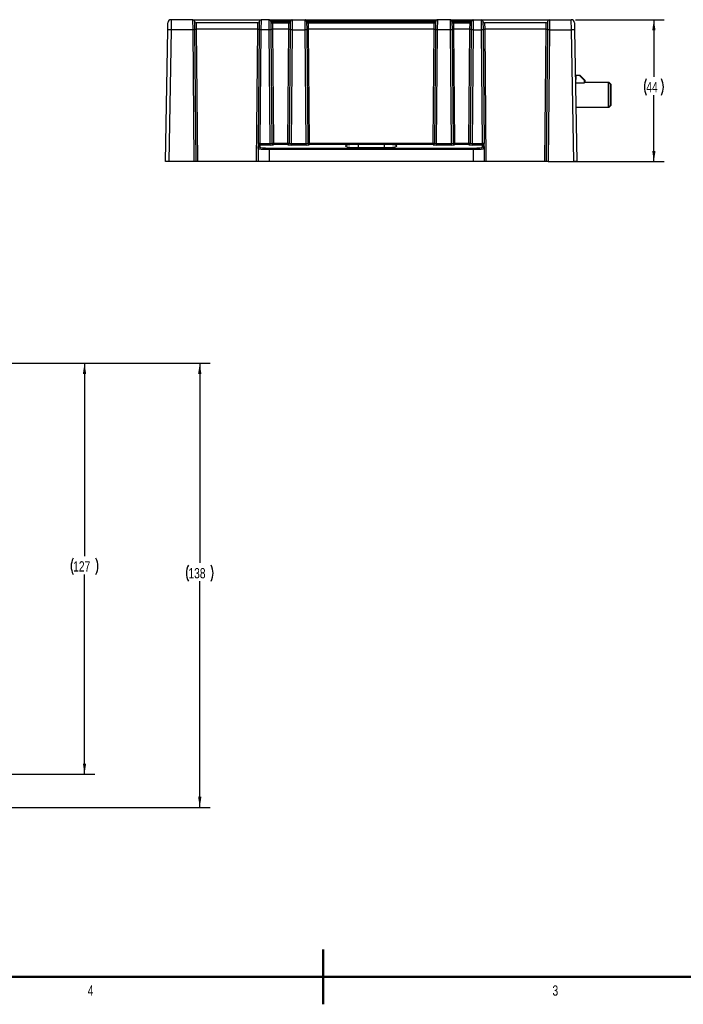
# Model space of a CAD drawing. Header units: millimetres. Extents: x 1 to 863, y 1 to 558.
# Tile 5 of 19: x 338 to 543, y 1 to 306. Entities that reach past the tile are written whole.
import ezdxf

# ---------------------------------------------------------------- set-up
doc = ezdxf.new("R2010")
doc.units = ezdxf.units.MM
doc.layers.add('DIMENSIONS', color=7, linetype='Continuous')
doc.styles.add('SLDTEXTSTYLE1', font='TXT', dxfattribs={"width": 0.75})
doc.dimstyles.new('SLDDIMSTYLE0', dxfattribs={"dimtxt": 3.175, "dimasz": 3.302, "dimexe": 0, "dimexo": 0.0625, "dimgap": 0.79375, "dimtad": 0, "dimtih": 1, "dimtoh": 1, "dimrnd": 1e-09, "dimzin": 12, "dimdsep": 46, "dimtxsty": 'SLDTEXTSTYLE1', "dimsah": 1, "dimcen": 0.09, "dimadec": 0, "dimazin": 3, "dimtfac": 1, "dimtofl": 0, "dimtmove": 0, "dimatfit": 3, "dimfxl": 1, "dimfrac": 2, "dimtolj": 1, "dimtzin": 12, "dimarcsym": 0})
doc.dimstyles.new('SLDDIMSTYLE1', dxfattribs={"dimtxt": 3.175, "dimasz": 3.302, "dimexe": 0, "dimexo": 0.0625, "dimgap": 0.79375, "dimtad": 0, "dimtih": 1, "dimtoh": 1, "dimdec": 0, "dimrnd": 1e-09, "dimzin": 12, "dimdsep": 46, "dimtxsty": 'SLDTEXTSTYLE1', "dimsah": 1, "dimcen": 0.09, "dimadec": 0, "dimazin": 3, "dimtfac": 1, "dimtdec": 0, "dimtofl": 0, "dimtmove": 0, "dimatfit": 3, "dimfxl": 1, "dimfrac": 2, "dimtolj": 1, "dimtzin": 12, "dimarcsym": 0})

# ---------------------------------------------------------------- blocks, each defined once
blk = doc.blocks.new('_D')
at = {"layer": 'DIMENSIONS'}
for p, q in [((509.93, 306.21), (537.43, 306.21)), ((534.25, 306.21), (534.25, 288.48)), ((534.25, 262.21), (534.25, 282.8)), ((501.8, 262.21), (537.43, 262.21))]:
    blk.add_line(p, q, dxfattribs=at)
for centre, start, end in [((536.95, 285.32), 153.4349, 206.5651), ((531.56, 285.32), 333.4349, 26.5651)]:
    blk.add_arc(centre, 5.64, start, end, dxfattribs=at)
for points in [[(534.25, 306.21), (533.74, 302.9), (534.76, 302.9)], [(534.25, 262.21), (534.76, 265.51), (533.74, 265.51)]]:
    blk.add_solid(points, dxfattribs=at)
at = {"layer": 'DIMENSIONS', "insert": (531.91, 286.89), "char_height": 3.175, "attachment_point": 1, "style": 'SLDTEXTSTYLE1'}
blk.add_mtext('44', dxfattribs=at)
blk = doc.blocks.new('_D_10')
at = {"layer": 'DIMENSIONS'}
for p, q in [((320.94, 199.74), (361.11, 199.74)), ((357.93, 199.74), (357.93, 139.95)), ((357.93, 72.37), (357.93, 134.26)), ((320.94, 72.37), (361.11, 72.37))]:
    blk.add_line(p, q, dxfattribs=at)
for centre, start, end in [((359.45, 136.78), 153.4349, 206.5651), ((356.41, 136.78), 333.4349, 26.5651)]:
    blk.add_arc(centre, 5.64, start, end, dxfattribs=at)
for points in [[(357.93, 199.74), (357.42, 196.43), (358.44, 196.43)], [(357.93, 72.37), (358.44, 75.67), (357.42, 75.67)]]:
    blk.add_solid(points, dxfattribs=at)
at = {"layer": 'DIMENSIONS', "insert": (354.41, 138.36), "char_height": 3.175, "attachment_point": 1, "style": 'SLDTEXTSTYLE1'}
blk.add_mtext('127', dxfattribs=at)
blk = doc.blocks.new('_D_11')
at = {"layer": 'DIMENSIONS'}
for p, q in [((320.94, 199.74), (396.8, 199.74)), ((393.62, 199.74), (393.62, 137.83)), ((393.62, 62.05), (393.62, 132.15)), ((309.31, 62.05), (396.8, 62.05))]:
    blk.add_line(p, q, dxfattribs=at)
for centre, start, end in [((395.14, 134.67), 153.4349, 206.5651), ((392.1, 134.67), 333.4349, 26.5651)]:
    blk.add_arc(centre, 5.64, start, end, dxfattribs=at)
for points in [[(393.62, 199.74), (393.11, 196.43), (394.13, 196.43)], [(393.62, 62.05), (394.13, 65.36), (393.11, 65.36)]]:
    blk.add_solid(points, dxfattribs=at)
at = {"layer": 'DIMENSIONS', "insert": (390.1, 136.24), "char_height": 3.175, "attachment_point": 1, "style": 'SLDTEXTSTYLE1'}
blk.add_mtext('138', dxfattribs=at)

msp = doc.modelspace()

# ---------------------------------------------------------------- linework, layer by layer
at = {"color": 7, "linetype": 'Continuous', "lineweight": 25}
for p, q in [((383.727, 303.058), (383.765, 305.223)), ((384.765, 306.205), (384.727, 303.058)), ((391.519, 306.205), (384.765, 306.205)), ((391.542, 303.058), (391.519, 306.205)), ((391.519, 306.205), (412.595, 306.205)), ((412.199, 306.01), (391.915, 306.01)), ((392.019, 305.71), (392.042, 303.053)), ((392.519, 305.205), (392.54, 303.24)), ((411.595, 305.205), (392.519, 305.205)), ((411.573, 303.24), (411.595, 305.205)), ((412.072, 303.053), (412.095, 305.71)), ((412.595, 306.205), (412.572, 303.058)), ((415.24, 306.205), (412.595, 306.205)), ((415.127, 303.058), (415.104, 306.149)), ((415.24, 306.205), (416.104, 306.205)), ((415.604, 305.662), (415.627, 303.053)), ((416.104, 305.71), (416.104, 306.205)), ((416.104, 306.205), (421.21, 306.205)), ((416.104, 305.71), (416.104, 305.65)), ((421.21, 305.71), (416.104, 305.71)), ((416.104, 305.65), (416.104, 305.164)), ((416.104, 305.65), (421.209, 305.65)), ((416.104, 305.164), (416.125, 303.24)), ((421.209, 305.164), (416.104, 305.164)), ((421.188, 303.24), (421.209, 305.164)), ((421.209, 305.65), (421.21, 305.71)), ((421.209, 305.65), (421.209, 305.164)), ((421.21, 305.71), (421.21, 306.205)), ((421.21, 306.205), (422.073, 306.205)), ((421.687, 303.053), (421.709, 305.662)), ((422.073, 306.205), (426.355, 306.205)), ((422.209, 306.149), (422.187, 303.058)), ((426.242, 303.058), (426.219, 306.149)), ((426.355, 306.205), (427.219, 306.205)), ((426.719, 305.662), (426.742, 303.053)), ((427.219, 306.205), (427.219, 305.71)), ((427.219, 306.205), (466.21, 306.205)), ((427.219, 305.71), (427.219, 305.65)), ((466.21, 305.71), (427.219, 305.71)), ((427.219, 305.164), (427.219, 305.65)), ((427.219, 305.65), (466.209, 305.65)), ((427.219, 305.164), (427.24, 303.24)), ((466.209, 305.164), (427.219, 305.164)), ((466.188, 303.24), (466.209, 305.164)), ((466.209, 305.65), (466.21, 305.71)), ((466.209, 305.164), (466.209, 305.65)), ((466.21, 306.205), (467.073, 306.205)), ((466.21, 306.205), (466.21, 305.71)), ((466.687, 303.053), (466.709, 305.662)), ((471.355, 306.205), (467.073, 306.205)), ((467.209, 306.149), (467.187, 303.058)), ((471.242, 303.058), (471.219, 306.149)), ((471.355, 306.205), (472.219, 306.205)), ((471.719, 305.662), (471.742, 303.053)), ((472.219, 306.205), (472.219, 305.71)), ((472.219, 306.205), (477.325, 306.205)), ((472.219, 305.71), (472.219, 305.65)), ((477.325, 305.71), (472.219, 305.71)), ((472.219, 305.65), (472.219, 305.164)), ((472.219, 305.65), (477.324, 305.65)), ((472.219, 305.164), (472.24, 303.24)), ((477.324, 305.164), (472.219, 305.164)), ((477.303, 303.24), (477.324, 305.164)), ((477.324, 305.65), (477.325, 305.71)), ((477.324, 305.65), (477.324, 305.164)), ((477.325, 306.205), (478.188, 306.205)), ((477.325, 306.205), (477.325, 305.71)), ((477.802, 303.053), (477.824, 305.662)), ((478.188, 306.205), (480.834, 306.205)), ((478.324, 306.149), (478.302, 303.058)), ((480.857, 303.058), (480.834, 306.205)), ((480.834, 306.205), (501.91, 306.205)), ((501.514, 306.01), (481.23, 306.01)), ((481.334, 305.71), (481.357, 303.053)), ((481.834, 305.205), (481.855, 303.24)), ((500.91, 305.205), (481.834, 305.205)), ((500.888, 303.24), (500.91, 305.205)), ((501.387, 303.053), (501.41, 305.71)), ((501.91, 306.205), (501.887, 303.058)), ((501.91, 306.205), (508.664, 306.205)), ((508.701, 303.058), (508.664, 306.205)), ((509.663, 305.223), (509.701, 303.058)), ((383.014, 262.205), (383.727, 303.058)), ((384.727, 303.058), (384.014, 262.205)), ((391.542, 303.058), (384.727, 303.058)), ((391.898, 262.205), (391.542, 303.058)), ((392.042, 303.053), (392.398, 262.205)), ((392.54, 303.24), (392.898, 262.205)), ((411.573, 303.24), (392.54, 303.24)), ((411.215, 262.205), (411.573, 303.24)), ((411.764, 267.838), (412.072, 303.053)), ((412.572, 303.058), (412.264, 267.842)), ((415.127, 303.058), (412.572, 303.058)), ((415.434, 267.842), (415.127, 303.058)), ((415.627, 303.053), (415.933, 267.964)), ((416.125, 303.24), (416.433, 267.984)), ((421.188, 303.24), (416.125, 303.24)), ((420.881, 267.984), (421.188, 303.24)), ((421.381, 267.964), (421.687, 303.053)), ((422.187, 303.058), (421.879, 267.842)), ((422.187, 303.058), (426.242, 303.058)), ((426.549, 267.842), (426.242, 303.058)), ((426.742, 303.053), (427.048, 267.964)), ((427.24, 303.24), (427.548, 267.984)), ((466.188, 303.24), (427.24, 303.24)), ((465.881, 267.984), (466.188, 303.24)), ((466.381, 267.964), (466.687, 303.053)), ((467.187, 303.058), (466.879, 267.842)), ((471.242, 303.058), (467.187, 303.058)), ((471.549, 267.842), (471.242, 303.058)), ((471.742, 303.053), (472.048, 267.964)), ((472.24, 303.24), (472.548, 267.984)), ((477.303, 303.24), (472.24, 303.24)), ((476.996, 267.984), (477.303, 303.24)), ((477.496, 267.964), (477.802, 303.053)), ((478.302, 303.058), (477.994, 267.842)), ((478.302, 303.058), (480.857, 303.058)), ((481.164, 267.842), (480.857, 303.058)), ((481.357, 303.053), (481.664, 267.838)), ((481.855, 303.24), (482.213, 262.205)), ((500.888, 303.24), (481.855, 303.24)), ((500.53, 262.205), (500.888, 303.24)), ((501.03, 262.205), (501.387, 303.053)), ((501.887, 303.058), (501.53, 262.205)), ((501.887, 303.058), (508.701, 303.058)), ((509.414, 262.205), (508.701, 303.058)), ((509.701, 303.058), (510.414, 262.205)), ((509.97, 287.655), (510.214, 287.655)), ((510.214, 287.655), (510.214, 289.055)), ((510.214, 289.055), (511.114, 289.055)), ((511.114, 289.055), (511.285, 289.055)), ((511.114, 289.055), (512.714, 287.455)), ((511.285, 289.055), (512.885, 287.455)), ((512.714, 287.455), (512.714, 286.571)), ((512.885, 287.455), (512.885, 286.705)), ((512.714, 286.571), (509.989, 286.571)), ((520.214, 286.705), (512.714, 286.705)), ((520.385, 286.705), (520.214, 286.705)), ((520.714, 286.205), (520.214, 286.705)), ((520.214, 279.105), (520.214, 286.705)), ((520.885, 286.205), (520.385, 286.705)), ((520.385, 286.534), (520.385, 286.705)), ((520.714, 286.205), (520.714, 279.605)), ((520.885, 286.205), (520.885, 279.605)), ((510.119, 279.105), (520.214, 279.105)), ((520.214, 279.105), (520.714, 279.605)), ((520.214, 279.105), (520.385, 279.105)), ((520.385, 279.105), (520.885, 279.605)), ((520.385, 279.105), (520.385, 279.276)), ((383.031, 263.388), (383.093, 266.914)), ((383.093, 266.914), (383.102, 267.405)), ((383.096, 266.914), (383.093, 266.914)), ((383.102, 267.405), (383.105, 267.405)), ((411.751, 266.259), (411.715, 262.205)), ((411.751, 266.259), (411.756, 266.862)), ((411.764, 267.838), (411.756, 266.862)), ((412.256, 267.354), (412.251, 266.751)), ((412.256, 267.354), (412.264, 267.842)), ((415.434, 267.354), (412.256, 267.354)), ((412.264, 267.842), (415.434, 267.842)), ((415.099, 265.924), (415.099, 266.416)), ((415.099, 266.416), (478.329, 266.416)), ((415.099, 265.924), (415.099, 262.205)), ((478.329, 265.924), (415.099, 265.924)), ((415.434, 267.354), (415.434, 267.842)), ((416.433, 267.496), (416.433, 267.984)), ((416.433, 267.984), (420.881, 267.984)), ((416.433, 267.496), (416.433, 267.472)), ((420.881, 267.496), (416.433, 267.496)), ((420.881, 267.496), (420.881, 267.984)), ((420.881, 267.472), (420.881, 267.496)), ((421.879, 267.354), (421.879, 267.842)), ((421.879, 267.842), (426.549, 267.842)), ((426.549, 267.354), (421.879, 267.354)), ((426.549, 267.354), (426.549, 267.842)), ((427.548, 267.496), (427.548, 267.984)), ((427.548, 267.984), (441.33, 267.984)), ((427.548, 267.496), (427.548, 267.472)), ((441.33, 267.496), (427.548, 267.496)), ((441.33, 267.496), (441.33, 267.984)), ((442.714, 267.525), (442.714, 267.912)), ((442.714, 267.912), (450.714, 267.912)), ((450.714, 267.525), (442.714, 267.525)), ((442.714, 267.525), (442.714, 266.58)), ((442.714, 266.58), (450.714, 266.58)), ((450.714, 267.525), (450.714, 267.912)), ((450.714, 267.525), (450.714, 266.58)), ((452.098, 267.496), (452.098, 267.984)), ((452.098, 267.984), (465.881, 267.984)), ((465.881, 267.496), (452.098, 267.496)), ((465.881, 267.496), (465.881, 267.984)), ((465.881, 267.472), (465.881, 267.496)), ((466.879, 267.842), (466.879, 267.354)), ((466.879, 267.842), (471.549, 267.842)), ((471.549, 267.354), (466.879, 267.354)), ((471.549, 267.842), (471.549, 267.354)), ((472.548, 267.984), (472.548, 267.496)), ((472.548, 267.984), (476.996, 267.984)), ((472.548, 267.496), (472.548, 267.472)), ((476.996, 267.496), (472.548, 267.496)), ((476.996, 267.984), (476.996, 267.496)), ((476.996, 267.472), (476.996, 267.496)), ((477.994, 267.842), (477.994, 267.354)), ((477.994, 267.842), (481.164, 267.842)), ((481.173, 267.354), (477.994, 267.354)), ((478.329, 265.924), (478.329, 266.416)), ((478.329, 265.924), (478.329, 262.205)), ((481.164, 267.842), (481.173, 267.354)), ((481.178, 266.751), (481.173, 267.354)), ((481.673, 266.862), (481.664, 267.838)), ((481.673, 266.862), (481.678, 266.259)), ((481.678, 266.259), (481.713, 262.205)), ((510.323, 267.405), (510.327, 267.405)), ((510.327, 267.405), (510.336, 266.914)), ((510.336, 266.914), (510.332, 266.914)), ((510.336, 266.914), (510.397, 263.388)), ((383.031, 263.388), (383.035, 263.385)), ((510.394, 263.385), (510.397, 263.388)), ((384.014, 262.205), (383.014, 262.205)), ((391.898, 262.205), (384.014, 262.205)), ((392.398, 262.205), (391.898, 262.205)), ((392.898, 262.205), (392.398, 262.205)), ((411.215, 262.205), (392.898, 262.205)), ((411.715, 262.205), (411.215, 262.205)), ((415.099, 262.205), (411.715, 262.205)), ((478.329, 262.205), (415.099, 262.205)), ((481.713, 262.205), (478.329, 262.205)), ((482.213, 262.205), (481.713, 262.205)), ((500.53, 262.205), (482.213, 262.205)), ((501.03, 262.205), (500.53, 262.205)), ((501.53, 262.205), (501.03, 262.205)), ((501.53, 262.205), (509.414, 262.205)), ((510.414, 262.205), (509.414, 262.205))]:
    msp.add_line(p, q, dxfattribs=at)
at = {"color": 7, "linetype": 'Continuous', "lineweight": 50}
for p, q in [((431.8, 1.047), (431.8, 18.049)), ((854.052, 9.548), (9.548, 9.548)), ((431.8, 9.548), (431.8, 1.048))]:
    msp.add_line(p, q, dxfattribs=at)
at = {"color": 7, "linetype": 'Continuous', "lineweight": 25}
for centre, radius, start, end in [((384.765, 305.205), 1, 90, 179), ((391.519, 305.705), 0.5, 0.5, 90), ((392.519, 305.705), 0.5, 180.5, 270), ((411.595, 305.705), 0.5, 270, 359.5), ((412.595, 305.705), 0.5, 90, 179.5), ((415.108, 305.654), 0.496, 1.00684, 90.51827), ((415.204, 305.738), 0.469, 356.7325, 85.56724), ((416.099, 305.659), 0.495, 181.09575, 270.60727), ((415.854, 319.974), 14.327, 269.0002, 270.9998), ((421.215, 305.659), 0.495, 269.39273, 358.90425), ((421.459, 319.974), 14.327, 269.0002, 270.9998), ((422.11, 305.738), 0.469, 94.43276, 183.2675), ((422.205, 305.654), 0.496, 89.48173, 178.99316), ((426.223, 305.654), 0.496, 1.00684, 90.51827), ((426.319, 305.738), 0.469, 356.7325, 85.56724), ((427.214, 305.659), 0.495, 181.09575, 270.60727), ((426.969, 319.974), 14.327, 269.0002, 270.9998), ((466.215, 305.659), 0.495, 269.39273, 358.90425), ((466.459, 319.974), 14.327, 269.0002, 270.9998), ((467.11, 305.738), 0.469, 94.43276, 183.2675), ((467.205, 305.654), 0.496, 89.48173, 178.99316), ((471.223, 305.654), 0.496, 1.00684, 90.51827), ((471.319, 305.738), 0.469, 356.7325, 85.56724), ((472.214, 305.659), 0.495, 181.09575, 270.60727), ((471.969, 319.974), 14.327, 269.0002, 270.9998), ((477.33, 305.659), 0.495, 269.39273, 358.90425), ((477.574, 319.974), 14.327, 269.0002, 270.9998), ((478.225, 305.738), 0.469, 94.43276, 183.2675), ((478.32, 305.654), 0.496, 89.48173, 178.99316), ((480.834, 305.705), 0.5, 0.5, 90), ((481.834, 305.705), 0.5, 180.5, 270), ((500.91, 305.705), 0.5, 270, 359.5), ((501.91, 305.705), 0.5, 90, 179.5), ((508.664, 305.205), 1, 1, 90), ((384.227, 288.73), 14.336, 88.00162, 91.99838), ((391.729, 295.891), 7.169, 87.50153, 91.49854), ((392.353, 310.407), 7.169, 267.50153, 271.49854), ((411.761, 310.407), 7.169, 268.50146, 272.49847), ((412.384, 295.891), 7.169, 88.50146, 92.49847), ((415.314, 295.891), 7.169, 87.50153, 91.49854), ((415.938, 310.407), 7.169, 267.50153, 271.49854), ((421.376, 310.407), 7.169, 268.50146, 272.49847), ((421.999, 295.891), 7.169, 88.50146, 92.49847), ((426.429, 295.891), 7.169, 87.50153, 91.49854), ((427.053, 310.407), 7.169, 267.50153, 271.49854), ((466.376, 310.407), 7.169, 268.50146, 272.49847), ((466.999, 295.891), 7.169, 88.50146, 92.49847), ((471.429, 295.891), 7.169, 87.50153, 91.49854), ((472.053, 310.407), 7.169, 267.50153, 271.49854), ((477.491, 310.407), 7.169, 268.50146, 272.49847), ((478.114, 295.891), 7.169, 88.50146, 92.49847), ((481.044, 295.891), 7.169, 87.50153, 91.49854), ((481.668, 310.407), 7.169, 267.50153, 271.49854), ((501.076, 310.407), 7.169, 268.50146, 272.49847), ((501.699, 295.891), 7.169, 88.50146, 92.49847), ((509.201, 288.73), 14.336, 88.00162, 91.99838), ((412.249, 266.253), 0.498, 89.79832, 179.30495), ((412.254, 266.856), 0.498, 89.79832, 179.30495), ((412.077, 260.676), 7.169, 88.50146, 92.49847), ((416.431, 267.994), 0.498, 180.69505, 270.20168), ((416.245, 275.15), 7.169, 267.50153, 271.49854), ((416.431, 267.97), 0.498, 180.69505, 270.20168), ((420.882, 267.994), 0.498, 269.79832, 359.30495), ((421.068, 275.15), 7.169, 268.50146, 272.49847), ((420.882, 267.97), 0.498, 269.79832, 359.30495), ((427.546, 267.994), 0.498, 180.69505, 270.20168), ((427.36, 275.15), 7.169, 267.50153, 271.49854), ((427.546, 267.97), 0.498, 180.69505, 270.20168), ((465.882, 267.994), 0.498, 269.79832, 359.30495), ((466.068, 275.15), 7.169, 268.50146, 272.49847), ((465.882, 267.97), 0.498, 269.79832, 359.30495), ((472.546, 267.994), 0.498, 180.69505, 270.20168), ((472.36, 275.15), 7.169, 267.50153, 271.49854), ((472.546, 267.97), 0.498, 180.69505, 270.20168), ((476.997, 267.994), 0.498, 269.79832, 359.30495), ((477.183, 275.15), 7.169, 268.50146, 272.49847), ((476.997, 267.97), 0.498, 269.79832, 359.30495), ((481.352, 260.676), 7.169, 87.50153, 91.49854), ((481.174, 266.856), 0.498, 0.69505, 90.20168), ((481.18, 266.253), 0.498, 0.69505, 90.20168)]:
    msp.add_arc(centre, radius, start, end, dxfattribs=at)
for centre, major_axis, ratio, start_param, end_param in [((416.104, 305.705), (0.5, -0.004), 0.0087235, 1.5710247, 2.6131767), ((421.21, 305.705), (0.5, 0.004), 0.0087235, 0.528416, 1.5705679), ((427.219, 305.705), (0.5, -0.004), 0.0087235, 1.5710247, 2.6131767), ((466.21, 305.705), (0.5, 0.004), 0.0087235, 0.528416, 1.5705679), ((472.219, 305.705), (0.5, -0.004), 0.0087235, 1.5710247, 2.6131767), ((477.325, 305.705), (0.5, 0.004), 0.0087235, 0.528416, 1.5705679), ((415.099, 266.751), (2.849, 0), 0.1175699, 3.1405666, 4.712389), ((415.433, 267.969), (0.5, -0.005), 0.2530371, 4.7172696, 6.2879136), ((415.433, 267.472), (1, 0), 0.1178249, 4.7135861, 6.2842302), ((421.881, 267.472), (1, 0), 0.1178249, 3.1405478, 4.7111918), ((421.881, 267.969), (0.5, 0.005), 0.2530371, 3.1368643, 4.7075083), ((426.548, 267.969), (0.5, -0.005), 0.2530371, 4.7172696, 6.2879136), ((426.548, 267.472), (1, 0), 0.1178249, 4.7135861, 6.2842302), ((442.714, 267.053), (4.016, 0), 0.1175699, 1.9225605, 4.712389), ((442.714, 267.053), (4.016, 0), 0.1175699, 1.5707963, 1.9225605), ((450.714, 267.053), (4.016, 0), 0.1175699, 1.2190322, 1.5707963), ((450.714, 267.053), (4.016, 0), 0.1175699, 4.712389, 7.5022175), ((466.881, 267.472), (1, 0), 0.1178249, 3.1405478, 4.7111918), ((466.881, 267.969), (0.5, 0.005), 0.2530371, 3.1368643, 4.7075083), ((471.548, 267.969), (0.5, -0.005), 0.2530371, 4.7172696, 6.2879136), ((471.548, 267.472), (1, 0), 0.1178249, 4.7135861, 6.2842302), ((477.996, 267.472), (1, 0), 0.1178249, 3.1405478, 4.7111918), ((477.996, 267.969), (0.5, 0.005), 0.2530371, 3.1368643, 4.7075083), ((478.329, 266.751), (2.849, 0), 0.1175699, 4.712389, 6.2842113)]:
    msp.add_ellipse(centre, major_axis=major_axis, ratio=ratio, start_param=start_param, end_param=end_param, dxfattribs=at)
for points in [[(415.104, 306.149), (415.104, 306.188), (415.148, 306.205), (415.24, 306.205)], [(415.672, 305.711), (415.626, 305.711), (415.604, 305.695), (415.604, 305.662)], [(421.709, 305.662), (421.71, 305.695), (421.688, 305.711), (421.642, 305.711)], [(422.073, 306.205), (422.166, 306.205), (422.21, 306.188), (422.209, 306.149)], [(426.219, 306.149), (426.219, 306.188), (426.263, 306.205), (426.355, 306.205)], [(426.787, 305.711), (426.741, 305.711), (426.719, 305.695), (426.719, 305.662)], [(466.709, 305.662), (466.71, 305.695), (466.688, 305.711), (466.642, 305.711)], [(467.073, 306.205), (467.166, 306.205), (467.21, 306.188), (467.209, 306.149)], [(471.219, 306.149), (471.219, 306.188), (471.263, 306.205), (471.355, 306.205)], [(471.787, 305.711), (471.741, 305.711), (471.719, 305.695), (471.719, 305.662)], [(477.824, 305.662), (477.825, 305.695), (477.803, 305.711), (477.757, 305.711)], [(478.188, 306.205), (478.281, 306.205), (478.325, 306.188), (478.324, 306.149)]]:
    msp.add_open_spline(points, degree=3, dxfattribs=at)
for points, knots in [([(415.099, 265.924), (414.878, 265.924), (414.659, 265.926), (414.229, 265.935), (414.016, 265.941), (413.61, 265.958), (413.417, 265.968), (413.051, 265.993), (412.881, 266.007), (412.573, 266.038), (412.433, 266.055), (412.19, 266.092), (412.087, 266.111), (411.921, 266.151), (411.857, 266.172), (411.772, 266.215), (411.75, 266.237), (411.751, 266.259)], [0, 0, 0, 0, 0.125, 0.125, 0.25, 0.25, 0.375, 0.375, 0.5, 0.5, 0.625, 0.625, 0.75, 0.75, 0.875, 0.875, 1, 1, 1, 1]), ([(441.33, 267.984), (441.562, 267.984), (441.792, 267.964), (442.252, 267.928), (442.483, 267.912), (442.714, 267.912)], [0, 0, 0, 0, 0.5, 0.5, 1, 1, 1, 1]), ([(450.714, 267.912), (450.946, 267.912), (451.176, 267.928), (451.637, 267.964), (451.867, 267.984), (452.098, 267.984)], [0, 0, 0, 0, 0.5, 0.5, 1, 1, 1, 1]), ([(481.678, 266.259), (481.678, 266.237), (481.657, 266.215), (481.572, 266.172), (481.508, 266.151), (481.341, 266.111), (481.238, 266.091), (480.994, 266.055), (480.855, 266.038), (480.547, 266.007), (480.376, 265.993), (480.01, 265.968), (479.818, 265.958), (479.414, 265.941), (479.2, 265.935), (478.769, 265.926), (478.551, 265.924), (478.329, 265.924)], [0, 0, 0, 0, 0.125, 0.125, 0.25, 0.25, 0.375, 0.375, 0.5, 0.5, 0.625, 0.625, 0.75, 0.75, 0.875, 0.875, 1, 1, 1, 1])]:
    msp.add_open_spline(points, degree=3, knots=knots, dxfattribs=at)

# ---------------------------------------------------------------- texts
at = {"color": 7, "linetype": 'Continuous', "lineweight": 0, "char_height": 3.175, "attachment_point": 2, "style": 'SLDTEXTSTYLE1'}
for s, insert in [('4', (359.801, 6.893)), ('3', (503.735, 6.893))]:
    msp.add_mtext(s, dxfattribs=dict(at, insert=insert))

# ---------------------------------------------------------------- dimensions: what is measured, and where the dimension line sits
at = {"layer": 'DIMENSIONS'}
for base, p1, p2, dimstyle, picture, middle in [((534.253, 262.205), (508.664, 306.205), (500.53, 262.205), 'SLDDIMSTYLE0', '_D', (534.253, 285.639)), ((393.621, 199.737), (308.038, 62.054), (319.671, 199.737), 'SLDDIMSTYLE1', '_D_11', (393.621, 134.989)), ((357.93, 72.371), (319.671, 199.737), (319.671, 72.371), 'SLDDIMSTYLE1', '_D_10', (357.93, 137.105))]:
    dim = msp.add_linear_dim(base=base, p1=p1, p2=p2, angle=90, text='(<>)', dimstyle=dimstyle, dxfattribs=at)
    dim.commit()
    dim.dimension.update_dxf_attribs({"geometry": picture, "text_midpoint": middle, "dimtype": 160})

doc.saveas('drawing.dxf')
